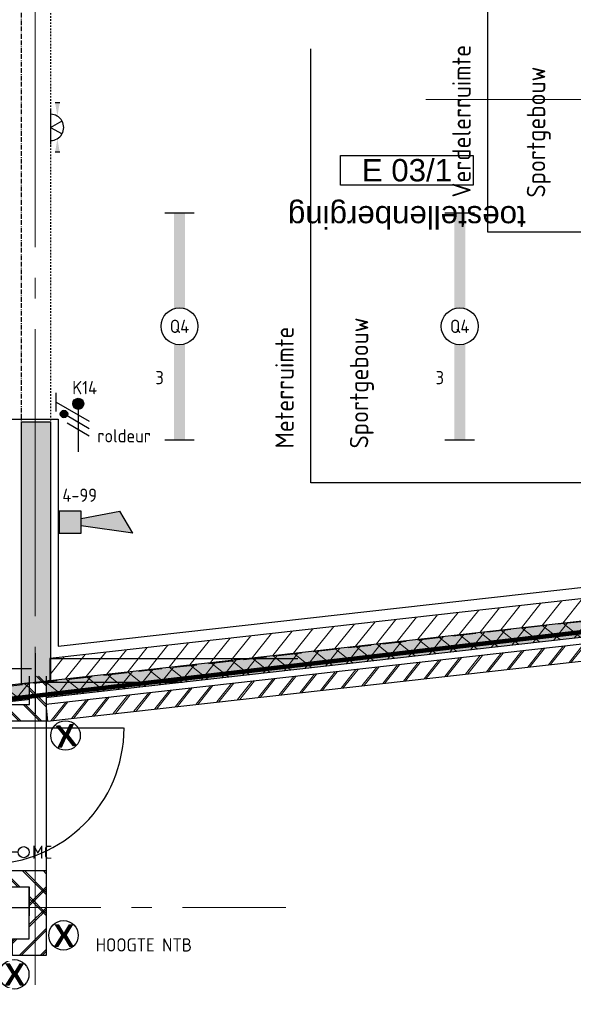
# Model space of a CAD drawing. Header units: millimetres. Extents: x -38031 to 123247, y -16330 to 129979.
# Tile 8 of 235: x -4105 to -351, y -2631 to 4041. Entities that reach past the tile are written whole.
import ezdxf
from ezdxf.enums import TextEntityAlignment as Align

# ---------------------------------------------------------------- set-up
doc = ezdxf.new("R2010")
doc.units = ezdxf.units.MM
doc.header["$LTSCALE"] = 50
for name, pattern in [('HIDDEN', [9.525, 6.35, -3.175]), ('HIDDEN2', [4.7625, 3.175, -1.5875]), ('STYLE_01', [0.41664, 0.20828, -0.20836]), ('STYLE_07', [1.875, 0.625, -0.20828, 0.625, -0.20836, 0.06943, -0.13893]), ('STYLE_11', [5, 3.888855, -0.416718, 0.277786, -0.416641])]:
    doc.linetypes.add(name, pattern=pattern)
for name, color, linetype in [('AB$1A---_ATTRIB035', 8, 'Continuous'), ('AL$1A---_ALGEMEEN', 8, 'Continuous'), ('AM$1A---_ARCERING', 8, 'Continuous'), ('AT$1A---_TEKST100', 8, 'Continuous'), ('BOUWKUNDIG', 8, 'Continuous'), ('brandscheiding', 5, 'HIDDEN'), ('E-kasten', 7, 'HIDDEN2'), ('EB6511--_ATTRIB', 2, 'Continuous'), ('EL6121--', 3, 'Continuous'), ('EL6222--', 3, 'Continuous'), ('EL6311--', 3, 'Continuous'), ('EL6511--', 3, 'Continuous'), ('EL6521--', 3, 'Continuous')]:
    doc.layers.add(name, color=color, linetype=linetype)
doc.layers.add('stramien', color=1, linetype='STYLE_11', lineweight=15)
doc.styles.add('Arial', font='ARIAL.TTF')
doc.styles.add('Arial (bold)', font='ARIALBD.TTF')
doc.styles.add('BURO-018', font='iso.shx', dxfattribs={"height": 90})
doc.styles.get("Standard").update_dxf_attribs({"font": 'iso.shx'})
pattern_1 = [(45, (0, 0), (70.71068, -70.71068), []), (45, (7.07, -7.07), (70.71068, -70.71068), [])]

# ---------------------------------------------------------------- blocks, each defined once
blk = doc.blocks.new('E00078')
at = {"color": 0, "linetype": 'Continuous'}
for p, q in [((-3, 6.48), (-3, 8.98)), ((-3, 7.73), (1.5, 5.13)), ((0, 7.5), (0, 1)), ((1.5, 4.13), (-1.5, 5.87)), ((1.5, 3.13), (-1.5, 4.87))]:
    blk.add_line(p, q, dxfattribs=at)
at = {"color": 0, "const_width": 0.75}
blk.add_lwpolyline([(-0.38, 7.5, 1), (0.38, 7.5, 1)], format="xyb", close=True, dxfattribs=at)
at = {"color": 0, "linetype": 'Continuous', "const_width": 0.5}
blk.add_lwpolyline([(-2.18, 6.12, 1), (-1.68, 6.12, 1)], format="xyb", close=True, dxfattribs=at)
at = {"color": 0, "linetype": 'Continuous'}
for centre, radius in [((0, 7.5), 0.75), ((-1.93, 6.12), 0.5)]:
    blk.add_circle(centre, radius, dxfattribs=at)
at = {"color": 0, "linetype": 'Continuous', "style": 'BURO-018'}
for tag, p in [('E_GKAST', (0, 14)), ('E_GROEP', (0, 11)), ('E_SGROEP', (4.5, 11))]:
    blk.add_attdef(tag, text='', height=1.8, dxfattribs=at).set_placement(p, align=Align.MIDDLE)
at = {"color": 0, "linetype": 'Continuous', "style": 'BURO-018', "flags": 1}
for tag, p in [('E_VERMCODE', (13, 11)), ('E_MATCODE', (0, 0))]:
    blk.add_attdef(tag, text='', height=1.8, dxfattribs=at).set_placement(p, align=Align.MIDDLE)
blk = doc.blocks.new('1115B61540')
at = {"color": 0}
for p, q in [((-15.4, 2), (-15.4, -2)), ((15.4, 2), (15.4, -2))]:
    blk.add_line(p, q, dxfattribs=at)
at = {"color": 0, "linetype": 'Continuous'}
blk.add_circle((0, 0), 2.5, dxfattribs=at)
at = {"color": 0}
for points in [[(-2.5, 0.75), (-15.4, 0.75), (-2.5, -0.75), (-15.4, -0.75)], [(2.5, 0.75), (15.4, 0.75), (2.5, -0.75), (15.4, -0.75)]]:
    blk.add_solid(points, dxfattribs=at)
at = {"color": 0, "linetype": 'Continuous', "style": 'BURO-018'}
for tag, p in [('E_GKAST', (0, 8)), ('E_GROEP', (0, 5)), ('E_SGROEP', (4.5, 5)), ('E_ARMCODE', (0, 0)), ('E_SLET', (4.5, -3))]:
    blk.add_attdef(tag, text='', height=1.8, dxfattribs=at).set_placement(p, align=Align.MIDDLE)
blk = doc.blocks.new('E00454')
at = {"color": 0, "linetype": 'Continuous'}
blk.add_line((0, 5.25), (0, 1), dxfattribs=at)
blk.add_circle((0, 6), 0.75, dxfattribs=at)
at = {"color": 0, "style": 'BURO-018'}
for tag, p in [('E_TEXT2', (0, 8.5)), ('E_TEXT1', (3.5, 6))]:
    blk.add_attdef(tag, text='', height=1.8, dxfattribs=at).set_placement(p, align=Align.MIDDLE)
at = {"color": 0, "linetype": 'Continuous', "style": 'BURO-018', "flags": 1}
blk.add_attdef('E_MATCODE', text='', height=1.8, dxfattribs=at).set_placement((0, 0), align=Align.MIDDLE)
blk = doc.blocks.new('21x_zaagwerk')
at = {"layer": 'AL$1A---_ALGEMEEN', "color": 0}
blk.add_circle((0, 0), 100, dxfattribs=at)
at = {"layer": 'AT$1A---_TEKST100', "insert": (-67.8, 73.6), "char_height": 151.525, "attachment_point": 1, "line_spacing_factor": 0.967741, "style": 'Arial (bold)'}
blk.add_mtext('{\\C256;\\lX}', dxfattribs=at)
blk = doc.blocks.new('metselwerk zo gevel sout')
at = {"layer": 'AM$1A---_ARCERING', "linetype": 'Continuous', "lineweight": 0}
blk.add_hatch(color=256, dxfattribs=at).paths.add_polyline_path([(-86716.7, -110), (-86716.8, 0), (-93005.9, 0), (-93022.7, -110)])
at = {"layer": 'AM$1A---_ARCERING', "linetype": 'Continuous', "lineweight": 5}
h = blk.add_hatch(dxfattribs=at)
h.set_pattern_fill('ISOLATIE', color=256, style=0, pattern_type=2)
h.set_pattern_definition([(135, (0, 0), (70.71068, 70.71068), []), (45, (299.34, -299.34), (70.71068, -70.71068), [])])
h.paths.add_polyline_path([(-86716.7, -110), (-86716.8, 0), (-93005.9, 0), (-93022.7, -110)])
at = {"layer": 'AL$1A---_ALGEMEEN', "color": 0}
blk.add_line((-93022.7, -110), (-86716.7, -110), dxfattribs=at)
at = {"layer": 'AL$1A---_ALGEMEEN', "color": 0, "flags": 128}
blk.add_lwpolyline([(-86716.7, -110), (-86716.8, 0), (-93005.9, 0)], dxfattribs=at)
at = {"color": 0}
for points in [[(-92634.2, -157), (-92634.2, -270), (-86607.2, -270), (-86607.2, -157)], [(-91802.3, -1449.7), (-90435.5, -1449.7), (-90435.5, -1267.1), (-91802.3, -1267.1)]]:
    blk.add_wipeout(points, dxfattribs=at).dxf.layer = 'AL$1A---_ALGEMEEN'
at = {"layer": 'AM$1A---_ARCERING', "linetype": 'Continuous', "lineweight": 5}
h = blk.add_hatch(dxfattribs=at)
h.set_pattern_fill('BAKSTEEN', color=256, style=0, pattern_type=2)
h.set_pattern_definition(pattern_1)
h.paths.add_polyline_path([(-92634.2, -157), (-92634.2, -270), (-86607.2, -270), (-86607.2, -157)])
at = {"layer": 'AL$1A---_ALGEMEEN', "color": 0}
blk.add_lwpolyline([(-92634.2, -157), (-92634.2, -270), (-86607.2, -270), (-86607.2, -157)], close=True, dxfattribs=at)
blk.add_blockref('21x_zaagwerk', (-92523.8, -381.3), dxfattribs=at)
at = {"color": 0}
blk.add_wipeout([(-86603.7, 0), (-86603.7, 150), (-92528.9, 150), (-92570.9, 150), (-92587.7, 0)], dxfattribs=at).dxf.layer = 'AL$1A---_ALGEMEEN'
at = {"layer": 'AM$1A---_ARCERING', "linetype": 'Continuous', "lineweight": 5}
h = blk.add_hatch(dxfattribs=at)
h.set_pattern_fill('KALKZANDSTEEN', color=256, style=0, pattern_type=2)
h.set_pattern_definition([(45, (0, 0), (70.71068, -70.71068), [])])
h.paths.add_polyline_path([(-86603.7, 0), (-86603.7, 150), (-92528.9, 150), (-92570.9, 150), (-92587.7, 0)])
at = {"layer": 'AL$1A---_ALGEMEEN', "color": 0}
blk.add_lwpolyline([(-86603.7, 0), (-86603.7, 150), (-92528.9, 150), (-92570.9, 150), (-92587.7, 0)], close=True, dxfattribs=at)
blk = doc.blocks.new('tekst 9 pts-1')
at = {"layer": 'AL$1A---_ALGEMEEN', "color": 0, "style": 'Arial'}
blk.add_attdef('naam_ruimte', text='', height=151.5, dxfattribs=at).set_placement((0, -41.1), align=Align.TOP_CENTER)
at = {"layer": 'AL$1A---_ALGEMEEN', "color": 0, "flags": 1}
for tag, p in [('oppervlakte', (-617.5, -1003)), ('stramiennummer', (-617.5, -1275.7))]:
    blk.add_attdef(tag, p, '', height=151.5, dxfattribs=at)
blk = doc.blocks.new('ruimtenummer')
at = {"layer": 'AL$1A---_ALGEMEEN', "color": 0, "flags": 1}
for tag, p in [('peil', (-450, -397.1)), ('onderdeel', (-450, -669.8))]:
    blk.add_attdef(tag, p, '', height=151.5, dxfattribs=at)
at = {"color": 0}
blk.add_wipeout([(-450, 100), (450, 100), (450, -100), (-450, -100)], dxfattribs=at).dxf.layer = 'AL$1A---_ALGEMEEN'
at = {"layer": 'AL$1A---_ALGEMEEN', "color": 0}
blk.add_lwpolyline([(-450, 100), (450, 100), (450, -100), (-450, -100)], close=True, dxfattribs=at)
at = {"layer": 'AL$1A---_ALGEMEEN', "color": 0, "style": 'Arial'}
blk.add_attdef('ruimtenummer', text='', height=151.5, dxfattribs=at).set_placement((0, 78), align=Align.TOP_CENTER)
blk = doc.blocks.new('n.u.')
at = {"layer": 'AT$1A---_TEKST100', "insert": (0, 0), "char_height": 151.525, "attachment_point": 5, "line_spacing_factor": 0.967741, "style": 'Arial'}
blk.add_mtext('{\\C256;\\ln.u.}', dxfattribs=at)
blk = doc.blocks.new('panieksluiting')
at = {"layer": 'AL$1A---_ALGEMEEN', "color": 0, "lineweight": 30}
blk.add_line((-47, -231.4), (38.5, 3.5), dxfattribs=at)
at = {"layer": 'AT$1A---_TEKST100', "insert": (0, -8.1), "char_height": 176.779, "attachment_point": 2, "line_spacing_factor": 0.967741, "style": 'Arial (bold)'}
blk.add_mtext('{\\C256;\\ls}', dxfattribs=at)
blk = doc.blocks.new('31x_hout-mk 203s-p')
at = {"layer": 'AL$1A---_ALGEMEEN', "color": 0}
blk.add_line((-506, 0), (506, 0), dxfattribs=at)
blk.add_blockref('panieksluiting', (293.3, -576.1), dxfattribs=at)
at = {"layer": 'AL$1A---_ALGEMEEN', "color": 0, "xscale": -1, "rotation": 180}
blk.add_blockref('n.u.', (0, -685.3), dxfattribs=at)
at = {"color": 0}
blk.add_wipeout([(-505.9, -490), (506.1, -490), (506.1, -330), (-505.9, -330)], dxfattribs=at).dxf.layer = 'AL$1A---_ALGEMEEN'
at = {"layer": 'AM$1A---_ARCERING', "linetype": 'Continuous', "lineweight": 0}
blk.add_hatch(color=256, dxfattribs=at).paths.add_polyline_path([(-461, -444), (461, -444), (461, -394), (-461, -394)])
at = {"layer": 'AL$1A---_ALGEMEEN', "color": 0, "linetype": 'Continuous'}
blk.add_line((-461, -394), (-461, 524.4), dxfattribs=at)
at = {"layer": 'AL$1A---_ALGEMEEN', "color": 0}
for points in [[(-505.9, -490), (506.1, -490), (506.1, -330), (-505.9, -330)], [(-461, -444), (461, -444), (461, -394), (-461, -394)]]:
    blk.add_lwpolyline(points, close=True, dxfattribs=at)
at = {"color": 0}
for points in [[(-505.9, -490), (-484.9, -490), (-483.8, -490), (-482.6, -489.9), (-481.5, -489.9), (-480.4, -489.8), (-479.3, -489.7), (-478.1, -489.5), (-477, -489.3), (-475.9, -489.1), (-474.8, -488.9), (-473.7, -488.6), (-472.6, -488.3), (-471.5, -488), (-470.5, -487.7), (-469.4, -487.3), (-468.3, -486.9), (-467.3, -486.5), (-466.3, -486.1), (-465.2, -485.6), (-464.2, -485.1), (-463.2, -484.6), (-462.2, -484), (-461.2, -483.5), (-460.3, -482.9), (-459.3, -482.2), (-458.4, -481.6), (-457.5, -480.9), (-456.6, -480.3), (-455.7, -479.6), (-454.8, -478.8), (-454, -478.1), (-453.2, -477.3), (-452.4, -476.5), (-451.6, -475.7), (-450.8, -474.9), (-450.1, -474), (-449.3, -473.2), (-448.6, -472.3), (-447.9, -471.4), (-447.3, -470.5), (-446.6, -469.6), (-446, -468.6), (-445.4, -467.6), (-444.9, -466.7), (-444.3, -465.7), (-443.8, -464.7), (-443.3, -463.7), (-442.8, -462.6), (-442.4, -461.6), (-442, -460.6), (-441.6, -459.5), (-441.2, -458.4), (-440.9, -457.4), (-440.6, -456.3), (-440.3, -455.2), (-440, -454.1), (-439.8, -453), (-439.6, -451.9), (-439.4, -450.7), (-439.2, -449.6), (-439.1, -448.5), (-439, -447.4), (-439, -446.3), (-438.9, -445.1), (-438.9, -444), (-460.9, -444), (-460.9, -330), (-505.9, -330)], [(506.1, -490), (485.1, -490), (484, -490), (482.9, -489.9), (481.7, -489.9), (480.6, -489.8), (479.5, -489.7), (478.4, -489.5), (477.3, -489.3), (476.1, -489.1), (475, -488.9), (473.9, -488.6), (472.9, -488.3), (471.8, -488), (470.7, -487.7), (469.6, -487.3), (468.6, -486.9), (467.5, -486.5), (466.5, -486.1), (465.5, -485.6), (464.4, -485.1), (463.4, -484.6), (462.4, -484), (461.5, -483.5), (460.5, -482.9), (459.6, -482.2), (458.6, -481.6), (457.7, -480.9), (456.8, -480.3), (455.9, -479.6), (455.1, -478.8), (454.2, -478.1), (453.4, -477.3), (452.6, -476.5), (451.8, -475.7), (451, -474.9), (450.3, -474), (449.6, -473.2), (448.9, -472.3), (448.2, -471.4), (447.5, -470.5), (446.9, -469.6), (446.3, -468.6), (445.7, -467.6), (445.1, -466.7), (444.6, -465.7), (444, -464.7), (443.5, -463.7), (443.1, -462.6), (442.6, -461.6), (442.2, -460.6), (441.8, -459.5), (441.4, -458.4), (441.1, -457.4), (440.8, -456.3), (440.5, -455.2), (440.2, -454.1), (440, -453), (439.8, -451.9), (439.6, -450.7), (439.5, -449.6), (439.3, -448.5), (439.2, -447.4), (439.2, -446.3), (439.1, -445.1), (439.1, -444), (461.1, -444), (461.1, -330), (506.1, -330)]]:
    blk.add_wipeout(points, dxfattribs=at).dxf.layer = 'AL$1A---_ALGEMEEN'
at = {"layer": 'AL$1A---_ALGEMEEN', "color": 0, "flags": 128}
for points in [[(-484.9, -490, 0.414214), (-438.9, -444), (-460.9, -444), (-460.9, -330), (-505.9, -330), (-505.9, -490)], [(485.1, -490, -0.414214), (439.1, -444), (461.1, -444), (461.1, -330), (506.1, -330), (506.1, -490)]]:
    blk.add_lwpolyline(points, format="xyb", close=True, dxfattribs=at)
at = {"layer": 'AL$1A---_ALGEMEEN', "color": 0}
blk.add_arc((-461, -394), 922, 0, 90, dxfattribs=at)
at = {"color": 0}
for points in [[(-619, -361), (-619, -238), (-619, -211), (-619, -113), (-812.5, -113), (-812.5, 0), (-506, 0), (-506, -211), (-506, -238), (-506, -361)], [(506, -361), (506, -238), (506, -217), (506, 0), (812.5, 0), (812.5, -113), (619, -113), (619, -217), (619, -238), (619, -361)]]:
    blk.add_wipeout(points, dxfattribs=at).dxf.layer = 'AL$1A---_ALGEMEEN'
at = {"layer": 'AM$1A---_ARCERING', "linetype": 'Continuous', "lineweight": 5}
h = blk.add_hatch(dxfattribs=at)
h.set_pattern_fill('BAKSTEEN', color=256, style=0, pattern_type=2)
h.set_pattern_definition(pattern_1)
h.paths.add_polyline_path([(-619, -361), (-619, -238), (-619, -211), (-619, -113), (-812.5, -113), (-812.5, 0), (-506, 0), (-506, -211), (-506, -238), (-506, -361)])
h = blk.add_hatch(dxfattribs=at)
h.set_pattern_fill('BAKSTEEN', color=256, style=0, pattern_type=2)
h.set_pattern_definition(pattern_1)
h.paths.add_polyline_path([(506, -361), (506, -238), (506, -217), (506, 0), (812.5, 0), (812.5, -113), (619, -113), (619, -217), (619, -238), (619, -361)])
at = {"layer": 'AL$1A---_ALGEMEEN', "color": 0, "flags": 128}
for points in [[(-812.5, 0), (-506, 0), (-506, -211), (-506, -238), (-506, -361), (-619, -361)], [(506, -361), (506, -238), (506, -217), (506, 0), (812.5, 0)], [(-619, -361), (-619, -238), (-619, -211), (-619, -113), (-812.5, -113)], [(812.5, -113), (619, -113), (619, -217), (619, -238), (619, -361), (506, -361)]]:
    blk.add_lwpolyline(points, dxfattribs=at)
blk = doc.blocks.new('sk-250')
at = {"color": 0}
blk.add_wipeout([(-115, 115), (115, 115), (115, -117.9), (-115, -117.9)], dxfattribs=at).dxf.layer = 'AL$1A---_ALGEMEEN'
at = {"layer": 'AM$1A---_ARCERING', "linetype": 'Continuous', "lineweight": 0}
h = blk.add_hatch(color=256, dxfattribs=at)
edge = h.paths.add_edge_path()
edge.add_line((-100, -125), (100, -125))
edge.add_arc((100, -100), 25, 270, 360)
edge.add_line((125, -100), (125, 100))
edge.add_arc((100, 100), 25, 0, 90)
edge.add_line((100, 125), (-100, 125))
edge.add_arc((-100, 100), 25, 90, 180)
edge.add_line((-125, 100), (-125, -100))
edge.add_arc((-100, -100), 25, 180, 270)
edge = h.paths.add_edge_path(flags=16)
edge.add_line((-100, -115), (100, -115))
edge.add_arc((100, -100), 15, 270, 360)
edge.add_line((115, -100), (115, 100))
edge.add_arc((100, 100), 15, 0, 90)
edge.add_line((100, 115), (-100, 115))
edge.add_arc((-100, 100), 15, 90, 180)
edge.add_line((-115, 100), (-115, -100))
edge.add_arc((-100, -100), 15, 180, 270)
at = {"layer": 'AL$1A---_ALGEMEEN', "color": 0}
for p, q in [((0, 250), (0, -250)), ((-250, 0), (250, 0))]:
    blk.add_line(p, q, dxfattribs=at)
at = {"layer": 'AL$1A---_ALGEMEEN', "color": 0, "flags": 128}
blk.add_lwpolyline([(-100, -125), (100, -125, 0.414214), (125, -100), (125, 100, 0.414214), (100, 125), (-100, 125, 0.414214), (-125, 100), (-125, -100, 0.414214), (-100, -125, 0.414214)], format="xyb", dxfattribs=at)
at = {"layer": 'AL$1A---_ALGEMEEN', "color": 0}
blk.add_lwpolyline([(-115, 115), (115, 115), (115, -117.9), (-115, -117.9)], close=True, dxfattribs=at)
at = {"layer": 'AL$1A---_ALGEMEEN', "color": 0, "flags": 128}
blk.add_lwpolyline([(-100, -115), (100, -115, 0.414214), (115, -100), (115, 100, 0.414214), (100, 115), (-100, 115, 0.414214), (-115, 100), (-115, -100, 0.414214)], format="xyb", close=True, dxfattribs=at)
blk = doc.blocks.new('st.k-140')
at = {"layer": 'AM$1A---_ARCERING', "linetype": 'Continuous', "lineweight": 0}
h = blk.add_hatch(color=256, dxfattribs=at)
edge = h.paths.add_edge_path()
edge.add_line((45, -72.5), (-45, -72.5))
edge.add_arc((-45, -47.5), 25, 180, 270, ccw=False)
edge.add_line((-70, -47.5), (-70, 42.5))
edge.add_arc((-45, 42.5), 25, 90, 180, ccw=False)
edge.add_line((-45, 67.5), (45, 67.5))
edge.add_arc((45, 42.5), 25, 0, 90, ccw=False)
edge.add_line((70, 42.5), (70, -47.5))
edge.add_arc((45, -47.5), 25, -90, 0, ccw=False)
edge = h.paths.add_edge_path(flags=16)
edge.add_line((45, -62.5), (-45, -62.5))
edge.add_arc((-45, -47.5), 15, 180, 270, ccw=False)
edge.add_line((-60, -47.5), (-60, 42.5))
edge.add_arc((-45, 42.5), 15, 90, 180, ccw=False)
edge.add_line((-45, 57.5), (45, 57.5))
edge.add_arc((45, 42.5), 15, 0, 90, ccw=False)
edge.add_line((60, 42.5), (60, -47.5))
edge.add_arc((45, -47.5), 15, -90, 0, ccw=False)
at = {"layer": 'AL$1A---_ALGEMEEN', "color": 0}
for p, q in [((0, 192.5), (0, -222.5)), ((250, 0), (-250, 0))]:
    blk.add_line(p, q, dxfattribs=at)
at = {"layer": 'AL$1A---_ALGEMEEN', "color": 0, "flags": 128}
blk.add_lwpolyline([(45, -72.5), (-45, -72.5, -0.414214), (-70, -47.5), (-70, 42.5, -0.414214), (-45, 67.5), (45, 67.5, -0.414214), (70, 42.5), (70, -47.5, -0.414214), (45, -72.5, -0.414214)], format="xyb", dxfattribs=at)
blk.add_lwpolyline([(45, -62.5), (-45, -62.5, -0.414214), (-60, -47.5), (-60, 42.5, -0.414214), (-45, 57.5), (45, 57.5, -0.414214), (60, 42.5), (60, -47.5, -0.414214)], format="xyb", close=True, dxfattribs=at)
blk = doc.blocks.new('200254 W 210 11-06-2007')
at = {"layer": 'AL$1A---_ALGEMEEN', "rotation": 6.407550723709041}
blk.add_blockref('metselwerk zo gevel sout', (51910.4, -15092.6), dxfattribs=at)
at = {"layer": 'AL$1A---_ALGEMEEN', "linetype": 'STYLE_01'}
blk.add_line((-40094, -19672.6), (-40094, -23680), dxfattribs=at)
at = {"layer": 'AL$1A---_ALGEMEEN'}
blk.add_line((-40099, -25274.4), (-38419, -25274.4), dxfattribs=at)
at = {"layer": 'AL$1A---_ALGEMEEN', "lineweight": 30}
blk.add_lwpolyline([(-40613, -23652.9), (-40042, -23652.9), (-40042, -25191.8), (-34972, -24622.5), (-34972, -22808.6), (-34502, -22808.6), (-34502, -18015.4), (-40042, -18015.4), (-40042, -19692.6), (-40614, -19692.6)], dxfattribs=at)
at = {"layer": 'stramien', "ltscale": 10}
blk.add_line((-37549, -21487.6), (65549.3, -21487.6), dxfattribs=at)
at = {"layer": 'AL$1A---_ALGEMEEN'}
ref = blk.add_blockref('tekst 9 pts-1', (-37679, -22401.8), dxfattribs=dict(at, rotation=180))
ref.add_attrib('naam_ruimte', 'toestellenberging', dxfattribs={"layer": 'AB$1A---_ATTRIB035', "height": 151.525, "rotation": 180, "style": 'Arial'}).set_placement((-37679, -22360.7), align=Align.TOP_CENTER)
at = {"layer": 'AL$1A---_ALGEMEEN', "rotation": 270}
blk.add_blockref('31x_hout-mk 203s-p', (-40124, -26206.6), dxfattribs=at)
at = {"layer": 'AL$1A---_ALGEMEEN'}
blk.add_blockref('21x_zaagwerk', (-40341, -27415.3), dxfattribs=at)
at = {"layer": 'AM$1A---_ARCERING', "linetype": 'Continuous', "lineweight": 0}
blk.add_hatch(color=256, dxfattribs=at).paths.add_polyline_path([(-40093.7, -25424.2), (-40093.7, -23672.6), (-40293.7, -23672.6), (-40293.7, -25446.6)])
at = {"layer": 'AM$1A---_ARCERING', "linetype": 'Continuous', "lineweight": 5}
h = blk.add_hatch(dxfattribs=at)
h.set_pattern_fill('BAKSTEEN', color=256, scale=50, style=0, pattern_type=2)
h.set_pattern_definition([(45, (-987936.49, -175784.82), (70.710678, -70.710678), []), (45, (-987929.42, -175791.89), (70.710678, -70.710678), [])])
edge = h.paths.add_edge_path()
edge.add_line((-40124, -26825.1), (-40124, -27288.7))
edge.add_line((-40124, -27288.7), (-40353, -27288.7))
edge.add_line((-40353, -27288.7), (-40353, -27175.4))
edge.add_line((-40353, -27175.4), (-40239, -27175.4))
edge.add_line((-40239, -27175.4), (-40239, -26825.1))
at = {"layer": 'AL$1A---_ALGEMEEN', "linetype": 'STYLE_07'}
blk.add_line((-40294, -12420), (-40294, -25447.3), dxfattribs=at)
at = {"layer": 'AL$1A---_ALGEMEEN'}
for p, q in [((-40199, -25238.6), (-40199, -25650.6)), ((-40204.3, -25436.6), (-39199, -25436.6))]:
    blk.add_line(p, q, dxfattribs=at)
blk.add_lwpolyline([(-40093.7, -25424.2), (-40093.7, -23672.6), (-40293.7, -23672.6), (-40293.7, -25446.6)], close=True, dxfattribs=at)
blk.add_lwpolyline([(-40124, -26825.1), (-40124, -27288.7), (-40353, -27288.7), (-40353, -27175.4), (-40239, -27175.4), (-40239, -26825.1)], dxfattribs=at)
at = {"layer": 'stramien', "ltscale": 10}
blk.add_line((-40199, -39987.6), (-40199, 36216.4), dxfattribs=at)
at = {"layer": 'AL$1A---_ALGEMEEN'}
ref = blk.add_blockref('ruimtenummer', (-37678.1, -21967.4), dxfattribs=dict(at, rotation=180))
ref.add_attrib('ruimtenummer', 'E 03/1', dxfattribs={"layer": 'AB$1A---_ATTRIB035', "height": 151.52, "style": 'Arial'}).set_placement((-37678.1, -21890.5), align=Align.TOP_CENTER)
at = {"layer": 'AL$1A---_ALGEMEEN', "rotation": 90}
blk.add_blockref('st.k-140', (-40446.5, -25342.6), dxfattribs=at)
at = {"layer": 'AL$1A---_ALGEMEEN'}
blk.add_blockref('21x_zaagwerk', (-40007.2, -27151.3), dxfattribs=at)
at = {"layer": 'AL$1A---_ALGEMEEN', "rotation": 90}
blk.add_blockref('sk-250', (-40489, -26962.6), dxfattribs=at)
at = {"layer": 'stramien', "ltscale": 10}
blk.add_line((-74199, -26962.6), (-38499, -26962.6), dxfattribs=at)
blk = doc.blocks.new('E00028')
at = {"color": 0, "linetype": 'Continuous'}
for p, q in [((1.5, 11), (-1.5, 9.27)), ((1.5, 11), (0.5, 4)), ((-0.5, 4), (-1.5, 9.27)), ((-1.5, 4), (-1.5, 1)), ((1.5, 4), (-1.5, 4)), ((1.5, 1), (1.5, 4)), ((-1.5, 1), (1.5, 1))]:
    blk.add_line(p, q, dxfattribs=at)
for points in [[(-1.5, 9.27), (1.5, 11), (-0.5, 4), (0.5, 4)], [(-1.5, 4), (1.5, 4), (-1.5, 1), (1.5, 1)]]:
    blk.add_solid(points, dxfattribs=at)
at = {"color": 0, "linetype": 'Continuous', "style": 'BURO-018'}
blk.add_attdef('E_TEXT1', text='', height=1.8, dxfattribs=at).set_placement((0, 13.5), align=Align.MIDDLE)
at = {"color": 0, "linetype": 'Continuous', "style": 'BURO-018', "flags": 1}
blk.add_attdef('E_MATCODE', (0, 0), '', height=1.8, dxfattribs=at)
blk = doc.blocks.new('E00528')
at = {"color": 0, "linetype": 'ByBlock'}
for p, q in [((0, 0.99), (-0.89, 2.54)), ((0, 0.99), (0.89, 2.54)), ((-2.33, 0.99), (2.33, 0.99))]:
    blk.add_line(p, q, dxfattribs=at)
for centre, radius, start, end in [((0, 0.99), 1.78, 359.9997, 180.0003), ((0.23, 1.91), 3.56, 174.9809, 185.0191), ((-0.23, 1.91), 3.56, 354.9809, 5.0191)]:
    blk.add_arc(centre, radius, start, end, dxfattribs=at)
for points in [[(-1.55, 1.91), (-3.32, 2.22), (-3.32, 1.6)], [(1.55, 1.91), (3.32, 2.22), (3.32, 1.6)]]:
    blk.add_solid(points, dxfattribs=at)
at = {"color": 0, "linetype": 'Continuous', "style": 'BURO-018'}
for tag, p in [('E_SLET1', (0.61, 4.78)), ('E_GROEP', (0, 0)), ('E_GKAST', (0, 0))]:
    blk.add_attdef(tag, text='', height=1.8, dxfattribs=at).set_placement(p, align=Align.MIDDLE)
at = {"color": 0, "linetype": 'Continuous', "style": 'BURO-018', "flags": 1}
for tag in ['E_MATCODE', 'E_SGROEP']:
    blk.add_attdef(tag, text='', height=1.8, dxfattribs=at).set_placement((0, 0), align=Align.MIDDLE)

msp = doc.modelspace()

# ---------------------------------------------------------------- block references
at = {"layer": 'BOUWKUNDIG'}
msp.add_blockref('200254 W 210 11-06-2007', (36199, 24987.6), dxfattribs=at)

# ---------------------------------------------------------------- next in the draw order: linework, layer by layer
at = {"layer": 'brandscheiding', "const_width": 30}
msp.add_lwpolyline([(10177.2, 58682.4), (-31100, 58682.4), (-31100, 12977.2), (-33217.2, 12977.2), (-33217.2, -2034.8), (-4256.9, -2034.8), (-4256.9, -571.1), (10110.8, 1104.7)], dxfattribs=at)
at = {"layer": 'E-kasten', "linetype": 'Continuous'}
for p, q in [((-930.3, 2602.6), (-930.3, 6043.3)), ((-2130.3, 902.6), (-2130.3, 3843.3)), ((1520.4, 2602.6), (-930.3, 2602.6)), ((1520.4, 902.6), (-2130.3, 902.6))]:
    msp.add_line(p, q, dxfattribs=at)
at = {"layer": 'EL6121--', "color": 5, "linetype": 'HIDDEN2'}
msp.add_line((99081, 11174.4), (-4290, -488.3), dxfattribs=at)

# ---------------------------------------------------------------- next in the draw order: block references
at = {"layer": 'EL6222--'}
ref = msp.add_blockref('E00078', (-3708.1, 1063.3), dxfattribs=dict(at, xscale=50, yscale=50, zscale=50))
ref.add_attrib('E_GROEP', 'K14', dxfattribs={"layer": '0', "color": 1, "linetype": 'Continuous', "height": 90, "style": 'BURO-018'}).set_placement((-3748.3, 1548.2), align=Align.MIDDLE_LEFT)
ref.add_attrib('E_VERMCODE', 'roldeur', dxfattribs={"layer": '0', "color": 1, "linetype": 'Continuous', "height": 90, "style": 'BURO-018'}).set_placement((-3397.1, 1221.9), align=Align.MIDDLE)
at = {"layer": 'EL6311--', "xscale": 50, "yscale": 50, "zscale": 50, "rotation": 270}
msp.add_blockref('E00528', (-3944.7, 3311.3), dxfattribs=at)
at = {"layer": 'EL6311--'}
ref = msp.add_blockref('1115B61540', (-3021.2, 1963.5), dxfattribs=dict(at, xscale=50, yscale=50, zscale=50, rotation=90))
ref.add_attrib('E_ARMCODE', 'Q4', dxfattribs={"layer": '0', "color": 1, "linetype": 'Continuous', "height": 90, "style": 'BURO-018'}).set_placement((-3021.2, 1963.5), align=Align.MIDDLE)
ref.add_attrib('E_GROEP', '3', dxfattribs={"layer": '0', "color": 1, "linetype": 'Continuous', "height": 90, "style": 'BURO-018'}).set_placement((-3156.2, 1616), align=Align.MIDDLE)
ref = msp.add_blockref('1115B61540', (-1121.2, 1963.5), dxfattribs=dict(at, xscale=50.00000000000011, yscale=50.00000000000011, zscale=50, rotation=90))
ref.add_attrib('E_ARMCODE', 'Q4', dxfattribs={"layer": '0', "color": 1, "linetype": 'Continuous', "height": 90, "style": 'BURO-018'}).set_placement((-1121.2, 1963.5), align=Align.MIDDLE)
ref.add_attrib('E_GROEP', '3', dxfattribs={"layer": '0', "color": 1, "linetype": 'Continuous', "height": 90, "style": 'BURO-018'}).set_placement((-1256.2, 1616), align=Align.MIDDLE)
at = {"layer": 'EL6511--'}
ref = msp.add_blockref('E00028', (-3888.3, 636.5), dxfattribs=dict(at, xscale=50, yscale=50, zscale=50, rotation=270))
ref.add_attrib('E_TEXT1', '4-99', dxfattribs={"layer": 'EB6511--_ATTRIB', "color": 1, "linetype": 'Continuous', "height": 90, "style": 'BURO-018'}).set_placement((-3698.3, 819.1), align=Align.MIDDLE)
at = {"layer": 'EL6521--'}
ref = msp.add_blockref('E00454', (-4377.5, -1600.1), dxfattribs=dict(at, xscale=50, yscale=50, zscale=50, rotation=270))
ref.add_attrib('E_TEXT1', 'MC', dxfattribs={"layer": '0', "color": 1, "height": 90, "style": 'BURO-018'}).set_placement((-3952.5, -1600.1), align=Align.MIDDLE)

# ---------------------------------------------------------------- next in the draw order: texts
at = {"layer": 'E-kasten', "linetype": 'Continuous'}
for s, p in [('Verdelerruimte', (-1046.9, 2836.2)), ('Sportgebouw', (-541.3, 2836.2)), ('Sportgebouw', (-1741.3, 1136.2)), ('Meterruimte', (-2246.9, 1136.2))]:
    msp.add_text(s, height=125, rotation=90, dxfattribs=at).set_placement(p)
at = {"layer": 'EL6222--', "color": 7, "style": 'BURO-018'}
msp.add_text('HOOGTE NTB', height=90, dxfattribs=at).set_placement((-3589.5, -2273.3))

doc.saveas('drawing.dxf')
